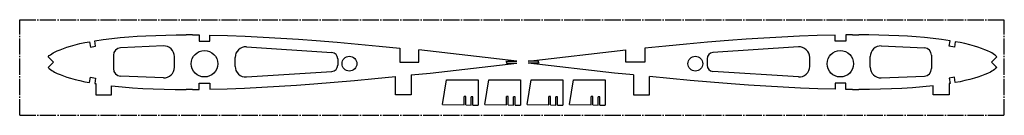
# Model space of a CAD drawing. Extents: x -20 to 910, y 3 to 93.
import ezdxf

# ---------------------------------------------------------------- set-up
doc = ezdxf.new("R2010")
doc.units = 0
doc.linetypes.add('SLD-ОСЕВАЯ', pattern=[19.05, 15.24, -1.27, 1.27, -1.27])
doc.linetypes.add('SLD-СПЛОШНАЯ', pattern=[0])
doc.layers.get('0').update_dxf_attribs({"linetype": 'CONTINUOUS'})

msp = doc.modelspace()

# ---------------------------------------------------------------- linework, layer by layer
at = {"color": 7, "linetype": 'SLD-ОСЕВАЯ'}
for p, q in [((-19.83, 3.06), (-19.83, 93.06)), ((-19.83, 93.06), (910.17, 93.06)), ((910.17, 3.06), (910.17, 93.06)), ((-19.83, 3.06), (910.17, 3.06))]:
    msp.add_line(p, q, dxfattribs=at)
at = {"color": 7, "linetype": 'SLD-СПЛОШНАЯ'}
for p, q in [((143.35, 78.84), (137.35, 78.85)), ((149.63, 78.8), (149.63, 72.98)), ((159.61, 72.98), (159.61, 78.66)), ((750.36, 72.98), (750.36, 78.66)), ((760.34, 78.8), (760.34, 72.98)), ((766.63, 78.84), (772.62, 78.85)), ((46.09, 72.34), (46.92, 67.35)), ((46.92, 67.35), (51.86, 68.18)), ((51.86, 68.18), (51.02, 73.17)), ((115.96, 68.39), (75.35, 66.66)), ((149.63, 72.98), (159.61, 72.98)), ((194.29, 67.48), (275, 62.23)), ((339.28, 66.14), (339.28, 53.11)), ((570.69, 66.14), (570.69, 53.11)), ((715.68, 67.48), (634.97, 62.23)), ((760.34, 72.98), (750.36, 72.98)), ((794.01, 68.39), (834.63, 66.66)), ((858.12, 68.18), (858.95, 73.17)), ((863.05, 67.35), (858.12, 68.18)), ((863.89, 72.34), (863.05, 67.35)), ((12.01, 53.11), (6.97, 58.15)), ((68.65, 59.66), (68.65, 46.97)), ((126.39, 48.23), (126.39, 58.4)), ((183.65, 49.13), (183.65, 57.5)), ((280.61, 56.24), (280.61, 50.39)), ((449.62, 54.11), (357.28, 64.72)), ((357.28, 53.11), (357.28, 64.72)), ((460.36, 54.11), (552.69, 64.72)), ((552.69, 53.11), (552.69, 64.72)), ((629.36, 56.24), (629.36, 50.39)), ((726.33, 49.13), (726.33, 57.5)), ((783.58, 48.23), (783.58, 58.4)), ((841.33, 59.66), (841.33, 46.97)), ((897.96, 53.11), (903.01, 58.15)), ((12.01, 53.11), (6.97, 48.06)), ((339.28, 53.11), (357.28, 53.11)), ((367.98, 42.72), (449.62, 52.11)), ((439.86, 54.11), (449.62, 54.11)), ((439.86, 53.11), (439.86, 54.11)), ((439.86, 53.11), (439.86, 52.11)), ((439.86, 52.11), (449.62, 52.11)), ((470.12, 54.11), (460.36, 54.11)), ((542, 42.72), (460.36, 52.11)), ((470.12, 52.11), (460.36, 52.11)), ((470.12, 53.11), (470.12, 54.11)), ((470.12, 53.11), (470.12, 52.11)), ((570.69, 53.11), (552.69, 53.11)), ((897.96, 53.11), (903.01, 48.06)), ((46.09, 33.87), (46.92, 38.86)), ((46.92, 38.86), (51.86, 38.03)), ((51.86, 38.03), (51.02, 33.04)), ((115.96, 38.24), (75.35, 39.97)), ((194.29, 39.15), (275, 44.4)), ((335, 22.15), (335, 39.62)), ((350, 41.21), (367.98, 42.72)), ((350, 41.21), (350, 22.15)), ((559.97, 41.21), (542, 42.72)), ((559.97, 41.21), (559.97, 22.15)), ((574.97, 22.15), (574.97, 39.62)), ((715.68, 39.15), (634.97, 44.4)), ((794.01, 38.24), (834.63, 39.97)), ((863.05, 38.86), (858.12, 38.03)), ((858.12, 38.03), (858.95, 33.04)), ((863.89, 33.87), (863.05, 38.86)), ((52.01, 32.89), (52.01, 22.15)), ((67.01, 22.15), (67.01, 30.87)), ((149.63, 27.41), (149.63, 33.23)), ((149.63, 33.23), (159.61, 33.23)), ((159.61, 33.23), (159.61, 27.55)), ((379.53, 13.28), (383.22, 36.59)), ((383.22, 36.59), (413.26, 36.38)), ((413.26, 36.38), (413.09, 12.61)), ((419.53, 13.28), (423.22, 36.59)), ((423.22, 36.59), (453.26, 36.38)), ((453.26, 36.38), (453.09, 12.61)), ((459.53, 13.28), (463.22, 36.59)), ((463.22, 36.59), (493.26, 36.38)), ((493.26, 36.38), (493.09, 12.61)), ((499.53, 13.28), (503.22, 36.59)), ((503.22, 36.59), (533.26, 36.38)), ((533.26, 36.38), (533.09, 12.61)), ((750.36, 33.23), (750.36, 27.55)), ((760.34, 33.23), (750.36, 33.23)), ((760.34, 27.41), (760.34, 33.23)), ((842.97, 22.15), (842.97, 30.87)), ((857.97, 32.89), (857.97, 22.15)), ((52.01, 22.15), (67.01, 22.15)), ((143.35, 27.37), (137.35, 27.36)), ((350, 22.15), (335, 22.15)), ((400.01, 12.89), (400.07, 20.74)), ((401.57, 20.73), (400.07, 20.74)), ((401.51, 12.88), (401.57, 20.73)), ((406.54, 12.71), (406.6, 20.57)), ((408.1, 20.56), (406.6, 20.57)), ((408.04, 12.7), (408.1, 20.56)), ((440.01, 12.89), (440.07, 20.74)), ((441.57, 20.73), (440.07, 20.74)), ((441.51, 12.88), (441.57, 20.73)), ((446.54, 12.71), (446.6, 20.57)), ((448.1, 20.56), (446.6, 20.57)), ((448.04, 12.7), (448.1, 20.56)), ((480.01, 12.89), (480.07, 20.74)), ((481.57, 20.73), (480.07, 20.74)), ((481.51, 12.88), (481.57, 20.73)), ((486.54, 12.71), (486.6, 20.57)), ((488.1, 20.56), (486.6, 20.57)), ((488.04, 12.7), (488.1, 20.56)), ((520.01, 12.89), (520.07, 20.74)), ((521.57, 20.73), (520.07, 20.74)), ((521.51, 12.88), (521.57, 20.73)), ((526.54, 12.71), (526.6, 20.57)), ((528.1, 20.56), (526.6, 20.57)), ((528.04, 12.7), (528.1, 20.56)), ((559.97, 22.15), (574.97, 22.15)), ((766.63, 27.37), (772.62, 27.36)), ((857.97, 22.15), (842.97, 22.15)), ((379.53, 13.28), (400.01, 12.89)), ((401.51, 12.88), (406.54, 12.71)), ((408.04, 12.7), (413.09, 12.61)), ((419.53, 13.28), (440.01, 12.89)), ((441.51, 12.88), (446.54, 12.71)), ((448.04, 12.7), (453.09, 12.61)), ((459.53, 13.28), (480.01, 12.89)), ((481.51, 12.88), (486.54, 12.71)), ((488.04, 12.7), (493.09, 12.61)), ((499.53, 13.28), (520.01, 12.89)), ((521.51, 12.88), (526.54, 12.71)), ((528.04, 12.7), (533.09, 12.61))]:
    msp.add_line(p, q, dxfattribs=at)
for points in [[(51.02, 73.17), (59.02, 74.34), (67.05, 75.35), (75.1, 76.19), (83.15, 76.9), (91.21, 77.48), (99.28, 77.94), (108.79, 78.35), (118.3, 78.63), (127.83, 78.79), (137.35, 78.85)], [(143.35, 78.84), (146.87, 78.82), (149.63, 78.8)], [(159.61, 78.66), (176.42, 78.23), (193.22, 77.59), (210.01, 76.77), (226.8, 75.79), (243.57, 74.67), (260.34, 73.42), (280.09, 71.8), (299.83, 70.04), (319.56, 68.15), (339.28, 66.14)], [(750.36, 78.66), (733.55, 78.23), (716.75, 77.59), (699.96, 76.77), (683.18, 75.79), (666.41, 74.67), (649.64, 73.42), (629.89, 71.8), (610.14, 70.04), (590.41, 68.15), (570.69, 66.14)], [(766.63, 78.84), (763.11, 78.82), (760.34, 78.8)], [(858.95, 73.17), (850.95, 74.34), (842.92, 75.35), (834.88, 76.19), (826.82, 76.9), (818.76, 77.48), (810.7, 77.94), (801.19, 78.35), (791.67, 78.63), (782.15, 78.79), (772.62, 78.85)], [(6.97, 58.15), (8.02, 59.21), (9.17, 60.15), (10.4, 60.99), (11.68, 61.76), (12.98, 62.47), (15.61, 63.71), (18.27, 64.84), (21.49, 66.08), (24.76, 67.21), (28.06, 68.24), (32.53, 69.48), (37.03, 70.55), (41.55, 71.5), (46.09, 72.34)], [(903.01, 58.15), (901.95, 59.21), (900.8, 60.15), (899.58, 60.99), (898.3, 61.76), (896.99, 62.47), (894.37, 63.71), (891.7, 64.84), (888.48, 66.08), (885.22, 67.21), (881.92, 68.24), (877.45, 69.48), (872.95, 70.55), (868.43, 71.5), (863.89, 72.34)], [(6.97, 48.06), (8.02, 47), (9.17, 46.06), (10.4, 45.22), (11.68, 44.45), (12.98, 43.74), (15.61, 42.5), (18.27, 41.37), (21.49, 40.13), (24.76, 39), (28.06, 37.97), (32.53, 36.73), (37.03, 35.66), (41.55, 34.71), (46.09, 33.87)], [(903.01, 48.06), (901.95, 47), (900.8, 46.06), (899.58, 45.22), (898.3, 44.45), (896.99, 43.74), (894.37, 42.5), (891.7, 41.37), (888.48, 40.13), (885.22, 39), (881.92, 37.97), (877.45, 36.73), (872.95, 35.66), (868.43, 34.71), (863.89, 33.87)], [(159.61, 27.55), (176.02, 27.97), (192.42, 28.59), (208.81, 29.38), (225.19, 30.32), (241.57, 31.4), (257.93, 32.6), (277.21, 34.17), (296.49, 35.86), (315.75, 37.68), (335, 39.62)], [(750.36, 27.55), (733.95, 27.97), (717.55, 28.59), (701.16, 29.38), (684.78, 30.32), (668.41, 31.4), (652.04, 32.6), (632.76, 34.17), (613.49, 35.86), (594.22, 37.68), (574.97, 39.62)], [(51.02, 33.04), (51.57, 32.96), (52.01, 32.89)], [(67.01, 30.87), (76.83, 29.86), (86.67, 29.05), (96.51, 28.42), (106.36, 27.95), (116.68, 27.62), (127.02, 27.43), (137.35, 27.36)], [(842.97, 30.87), (833.14, 29.86), (823.31, 29.05), (813.47, 28.42), (803.62, 27.95), (793.29, 27.62), (782.96, 27.43), (772.62, 27.36)], [(858.95, 33.04), (858.4, 32.96), (857.97, 32.89)], [(143.35, 27.37), (146.87, 27.39), (149.63, 27.41)], [(766.63, 27.37), (763.11, 27.39), (760.34, 27.41)]]:
    msp.add_lwpolyline(points, dxfattribs=at)
for centre, radius in [((154.7, 51.62), 12.5), ((291.62, 51.62), 7), ((618.35, 51.62), 7), ((755.27, 51.62), 12.5)]:
    msp.add_circle(centre, radius, dxfattribs=at)
for centre, radius, start, end in [((75.65, 59.66), 7, 92.44626, 180), ((116.39, 58.4), 10, 0, 92.44626), ((193.65, 57.5), 10, 86.2788, 180), ((716.33, 57.5), 10, 0, 93.7212), ((793.58, 58.4), 10, 87.55374, 180), ((834.33, 59.66), 7, 0, 87.55374), ((274.61, 56.24), 6, 0, 86.2788), ((635.36, 56.24), 6, 93.7212, 180), ((75.65, 46.97), 7, 180, 267.55374), ((116.39, 48.23), 10, 267.55374, 0), ((193.65, 49.13), 10, 180, 273.7212), ((274.61, 50.39), 6, 273.7212, 0), ((635.36, 50.39), 6, 180, 266.2788), ((716.33, 49.13), 10, 266.2788, 0), ((793.58, 48.23), 10, 180, 272.44626), ((834.33, 46.97), 7, 272.44626, 0)]:
    msp.add_arc(centre, radius, start, end, dxfattribs=at)

doc.saveas('drawing.dxf')
